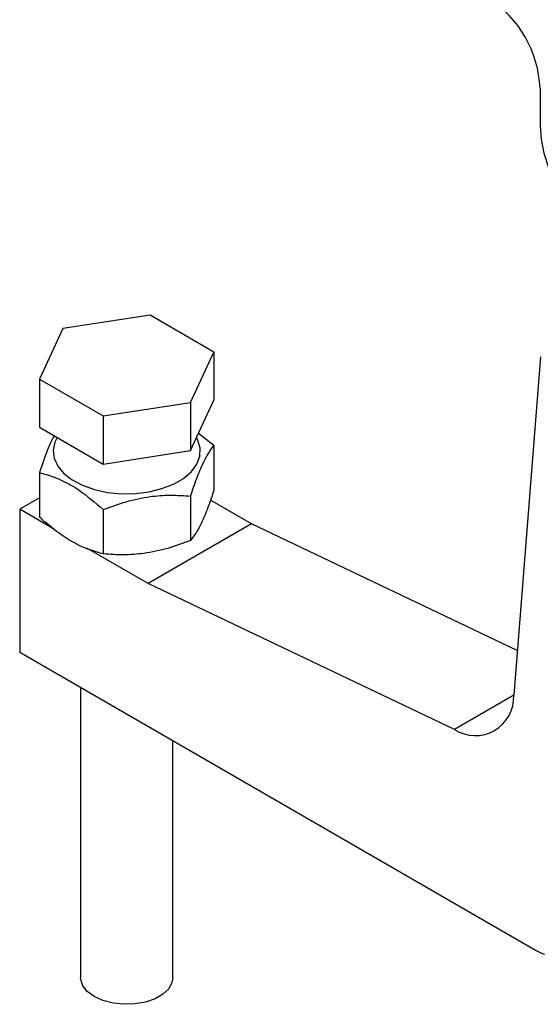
# Model space of a CAD drawing. Extents: x 35 to 398, y 5 to 289.
# Tile 8 of 10: x 294 to 332, y 154 to 225. Entities that reach past the tile are written whole.
import ezdxf

# ---------------------------------------------------------------- set-up
doc = ezdxf.new("R2010")
doc.units = 0
doc.layers.get('0').update_dxf_attribs({"linetype": 'CONTINUOUS'})

msp = doc.modelspace()

# ---------------------------------------------------------------- linework, layer by layer
at = {"color": 7, "linetype": 'CONTINUOUS'}
for p, q in [((332.1233, 220.2713), (332.1233, 217.5495)), ((303.8826, 203.8568), (297.5623, 202.8791)), ((308.5094, 201.1858), (303.8826, 203.8568)), ((297.5623, 202.8791), (295.8687, 199.2305)), ((306.8159, 197.5371), (308.5094, 201.1858)), ((308.5094, 201.1858), (308.5094, 197.7019)), ((332.1527, 200.833), (330.2121, 176.3394)), ((295.8687, 199.2305), (300.4955, 196.5595)), ((295.8687, 199.2305), (295.8687, 195.7466)), ((300.4955, 196.5595), (306.8159, 197.5371)), ((306.8159, 194.0532), (308.5094, 197.7019)), ((306.8159, 197.5371), (306.8159, 194.0532)), ((300.4955, 196.5595), (300.4955, 193.0756)), ((295.8687, 195.7466), (300.4955, 193.0756)), ((308.5094, 194.4097), (307.3946, 195.2999)), ((298.8557, 194.0222), (298.8557, 194.0024)), ((300.4955, 193.0756), (306.8159, 194.0532)), ((308.5094, 194.4097), (308.5094, 191.1956)), ((295.8687, 192.4544), (295.8687, 189.2403)), ((295.8687, 190.6252), (294.4404, 189.8006)), ((306.8159, 190.761), (306.8159, 187.547)), ((311.2294, 188.7488), (308.2546, 190.4661)), ((294.4404, 189.8006), (294.4404, 179.4578)), ((296.9517, 188.3509), (294.4404, 189.8006)), ((300.4955, 189.7833), (300.4955, 186.5693)), ((311.2294, 188.7488), (303.7458, 184.4287)), ((330.4693, 179.5856), (311.2294, 188.7488)), ((303.7458, 184.4287), (299.3012, 186.9945)), ((325.9269, 173.8648), (303.7458, 184.4287)), ((294.4404, 179.4578), (331.8424, 157.866)), ((298.8557, 176.9088), (298.8557, 155.8972)), ((305.5224, 155.8972), (305.5224, 173.0602))]:
    msp.add_line(p, q, dxfattribs=at)
at = {"color": 8, "linetype": 'CONTINUOUS'}
msp.add_line((330.2121, 176.3385), (325.9269, 173.8648), dxfattribs=at)
at = {"color": 7, "linetype": 'CONTINUOUS', "flags": 128}
for points in [[(332.1233, 217.5495), (332.1916, 216.5862), (332.3948, 215.5718), (332.7269, 214.5359), (333.1782, 213.5085), (333.7357, 212.5193), (334.3832, 211.5972), (335.1019, 210.7687), (335.8709, 210.0581), (336.668, 209.4858), (337.4699, 209.0686), (338.2536, 208.8185), (338.9961, 208.7427), (339.676, 208.8435), (340.2736, 209.1179), (340.7714, 209.558), (341.1551, 210.151), (341.4135, 210.8797)], [(297.1482, 195.008), (296.9776, 194.6569), (296.8572, 194.0757), (296.9296, 193.4919), (297.192, 192.9265), (297.635, 192.4), (298.2427, 191.9314), (298.9929, 191.5377), (299.8587, 191.233), (300.8087, 191.0285), (301.8086, 190.9314), (302.8222, 190.9453), (303.813, 191.0697), (304.7451, 191.3002), (305.5848, 191.6282), (306.3017, 192.0421), (306.87, 192.5269), (307.2692, 193.0649), (307.4847, 193.6369), (307.5088, 194.2221), (307.3407, 194.7993), (307.2462, 194.9804)], [(305.5224, 155.8972), (305.4678, 155.5503), (305.2287, 155.1074), (304.813, 154.7104), (304.2448, 154.3824), (303.5571, 154.1424), (302.7899, 154.0044), (301.9878, 153.9764), (301.1974, 154.06), (300.4646, 154.2504), (299.832, 154.5365), (299.3365, 154.9017), (299.0067, 155.3247), (298.8618, 155.781), (298.8557, 155.8972)]]:
    msp.add_lwpolyline(points, dxfattribs=at)
at = {"color": 7, "linetype": 'CONTINUOUS'}
for centre, radius, start, end in [((323.9354, 219.8987), 8.1963, 2.60548, 57.394512), ((327.4334, 176.2036), 2.782, 237.212579, 2.798132), ((333.1368, 160.0628), 2.5497, 239.492484, 254.43141)]:
    msp.add_arc(centre, radius, start, end, dxfattribs=at)
for points, knots in [([(296.9456, 195.1249), (296.8489, 194.946), (296.6206, 194.5237), (296.2568, 193.6046), (295.9989, 192.8401), (295.8687, 192.4544)], [0, 0, 0, 0, 0.2669889, 0.6301359, 1, 1, 1, 1]), ([(306.8159, 190.761), (306.9629, 191.197), (307.26, 192.0786), (307.7003, 193.1155), (308.1212, 193.8926), (308.3792, 194.2363), (308.5094, 194.4097)], [0, 0, 0, 0, 0.264605, 0.5349479, 0.7653432, 1, 1, 1, 1]), ([(295.8687, 192.4544), (296.0366, 192.4107), (296.5841, 192.2683), (297.5439, 191.9029), (298.9441, 191.1161), (299.9165, 190.2808), (300.4955, 189.7833)], [0, 0, 0, 0, 0.11131141, 0.36292605, 0.62061394, 1, 1, 1, 1]), ([(308.5094, 191.1956), (308.3624, 190.7596), (308.0653, 189.878), (307.625, 188.8412), (307.2041, 188.064), (306.9461, 187.7203), (306.8159, 187.547)], [0, 0, 0, 0, 0.26460492, 0.53494754, 0.76534316, 1, 1, 1, 1]), ([(300.4955, 189.7833), (301.0441, 189.9876), (302.1531, 190.4004), (303.7963, 190.7429), (305.367, 190.8563), (306.33, 190.793), (306.8159, 190.761)], [0, 0, 0, 0, 0.2646051, 0.5349476, 0.7653432, 1, 1, 1, 1]), ([(300.4955, 186.5693), (299.9165, 186.7404), (298.9539, 187.0249), (297.5542, 187.8505), (296.5938, 188.5918), (296.0366, 189.0901), (295.8687, 189.2403)], [0, 0, 0, 0, 0.3793843, 0.6306423, 0.8886891, 1, 1, 1, 1]), ([(306.8159, 187.547), (306.2673, 187.3427), (305.1583, 186.9299), (303.5151, 186.5874), (301.9444, 186.474), (300.9814, 186.5373), (300.4955, 186.5693)], [0, 0, 0, 0, 0.26460486, 0.53494787, 0.76534314, 1, 1, 1, 1])]:
    msp.add_open_spline(points, degree=3, knots=knots, dxfattribs=at)

doc.saveas('drawing.dxf')
